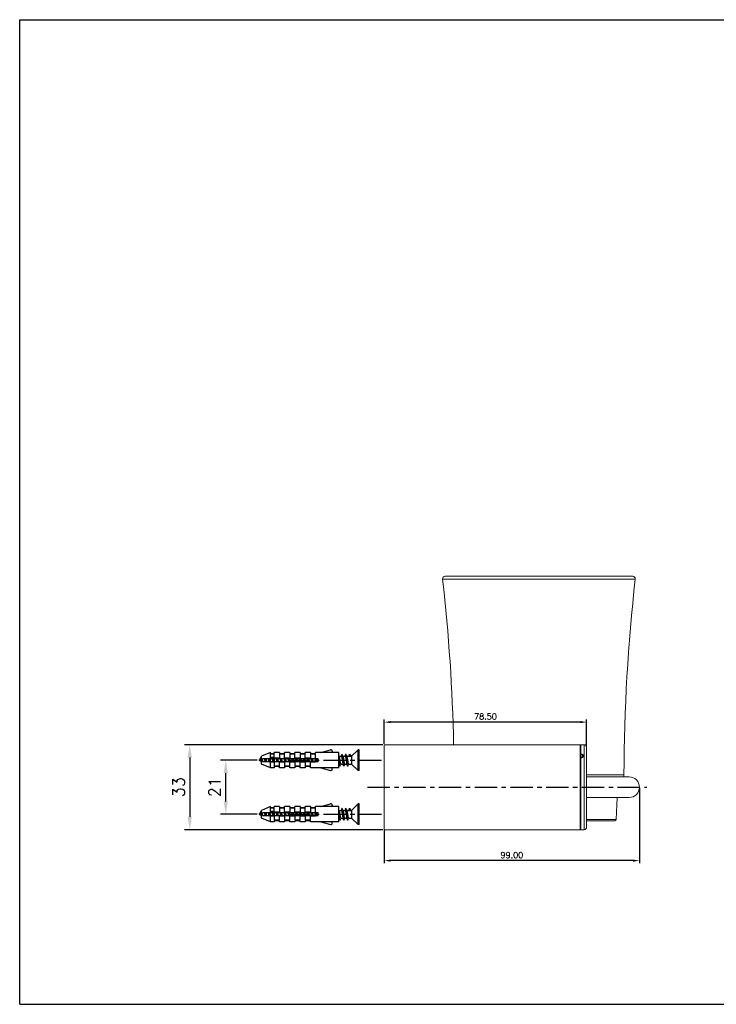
# Model space of a CAD drawing. Extents: x -620 to -79, y 16 to 398.
# Tile 1 of 2: x -620 to -350, y 16 to 398. Entities that reach past the tile are written whole.
import ezdxf

# ---------------------------------------------------------------- set-up
doc = ezdxf.new("R2010")
doc.units = 0
doc.header["$LTSCALE"] = 23.1
doc.header["$MEASUREMENT"] = 0
doc.linetypes.add('CENTER', pattern=[0.6, 0.375, -0.075, 0.075, -0.075])
doc.layers.get('0').update_dxf_attribs({"linetype": 'CONTINUOUS'})
doc.layers.get('Defpoints').update_dxf_attribs({"linetype": 'CONTINUOUS'})
doc.styles.get("Standard").update_dxf_attribs({"font": 'txt.shx', "bigfont": 'whgtxt.shx'})
doc.dimstyles.get("Standard").update_dxf_attribs({"dimtxt": 2.5, "dimasz": 0.18, "dimexe": 0.18, "dimexo": 0.0625, "dimgap": 0.09, "dimtad": 0, "dimtih": 1, "dimtoh": 1, "dimdec": 4, "dimzin": 0, "dimdsep": 46, "dimtxsty": 'Standard', "dimcen": 0.09, "dimadec": 0, "dimazin": 0, "dimtp": 0.001, "dimtm": 0.001, "dimtfac": 1, "dimtdec": 4, "dimtofl": 0, "dimtmove": 0, "dimatfit": 0, "dimfxl": 0, "dimtolj": 1, "dimtzin": 0, "dimarcsym": 0})

# ---------------------------------------------------------------- blocks, each defined once
blk = doc.blocks.new('*D43')
at = {"color": 2, "lineweight": -2, "transparency": 16777216}
for p, q in [((-478.33, 116.99), (-478.33, 126.45)), ((-399.83, 115.97), (-399.83, 126.45)), ((-402.33, 125.45), (-475.83, 125.45))]:
    blk.add_line(p, q, dxfattribs=at)
at = {"color": 2, "transparency": 16777216}
for points in [[(-475.83, 125.87), (-475.83, 125.04), (-478.33, 125.45)], [(-402.33, 125.87), (-402.33, 125.04), (-399.83, 125.45)]]:
    blk.add_solid(points, dxfattribs=at)
at = {"layer": 'Defpoints', "color": 0, "transparency": 16777216}
for p in [(-478.33, 125.45), (-478.33, 116.69), (-399.83, 115.67)]:
    blk.add_point(p, dxfattribs=at)
at = {"color": 2, "transparency": 16777216, "insert": (-439.08, 127.6), "char_height": 2.3, "attachment_point": 5}
blk.add_mtext('\\A1;78.50', dxfattribs=at)
blk = doc.blocks.new('*D44')
at = {"color": 2, "lineweight": -2, "transparency": 16777216}
for p, q in [((-379.33, 99.89), (-379.33, 70.68)), ((-478.33, 83.39), (-478.33, 70.68)), ((-381.83, 71.68), (-475.83, 71.68))]:
    blk.add_line(p, q, dxfattribs=at)
at = {"color": 2, "transparency": 16777216}
for points in [[(-475.83, 72.1), (-475.83, 71.27), (-478.33, 71.68)], [(-381.83, 72.1), (-381.83, 71.27), (-379.33, 71.68)]]:
    blk.add_solid(points, dxfattribs=at)
at = {"layer": 'Defpoints', "color": 0, "transparency": 16777216}
for p in [(-379.33, 100.19), (-478.33, 83.69), (-478.33, 71.68)]:
    blk.add_point(p, dxfattribs=at)
at = {"color": 2, "transparency": 16777216, "insert": (-428.83, 73.83), "char_height": 2.3, "attachment_point": 5}
blk.add_mtext('\\A1;99.00', dxfattribs=at)
blk = doc.blocks.new('*D47')
at = {"color": 2, "lineweight": -2, "transparency": 16777216}
for p, q in [((-527.62, 110.69), (-541.84, 110.69)), ((-539.84, 94.69), (-539.84, 105.69)), ((-527.62, 89.69), (-541.84, 89.69))]:
    blk.add_line(p, q, dxfattribs=at)
at = {"color": 2, "transparency": 16777216}
for points in [[(-540.67, 105.69), (-539, 105.69), (-539.84, 110.69)], [(-540.67, 94.69), (-539, 94.69), (-539.84, 89.69)]]:
    blk.add_solid(points, dxfattribs=at)
at = {"layer": 'Defpoints', "color": 0, "transparency": 16777216}
for p in [(-539.84, 110.69), (-527.02, 110.69), (-527.02, 89.69)]:
    blk.add_point(p, dxfattribs=at)
at = {"color": 2, "transparency": 16777216, "insert": (-544.14, 100.19), "char_height": 4.6, "attachment_point": 5, "rotation": 90}
blk.add_mtext('\\A1;21', dxfattribs=at)
blk = doc.blocks.new('*D48')
at = {"color": 2, "lineweight": -2, "transparency": 16777216}
for p, q in [((-478.93, 116.69), (-555.81, 116.69)), ((-553.81, 111.69), (-553.81, 88.69)), ((-478.93, 83.69), (-555.81, 83.69))]:
    blk.add_line(p, q, dxfattribs=at)
at = {"color": 2, "transparency": 16777216}
for points in [[(-554.65, 111.69), (-552.98, 111.69), (-553.81, 116.69)], [(-554.65, 88.69), (-552.98, 88.69), (-553.81, 83.69)]]:
    blk.add_solid(points, dxfattribs=at)
at = {"layer": 'Defpoints', "color": 0, "transparency": 16777216}
for p in [(-478.33, 116.69), (-553.81, 83.69), (-478.33, 83.69)]:
    blk.add_point(p, dxfattribs=at)
at = {"color": 2, "transparency": 16777216, "insert": (-558.11, 100.19), "char_height": 4.6, "attachment_point": 5, "rotation": 90}
blk.add_mtext('\\A1;33', dxfattribs=at)
blk = doc.blocks.new('A$C249B000C')
at = {"color": 2, "linetype": 'Continuous'}
for p, q in [((0, 0), (0, 420)), ((0, 420), (594, 420)), ((0, 0), (594, 0))]:
    blk.add_line(p, q, dxfattribs=at)

msp = doc.modelspace()

# ---------------------------------------------------------------- linework, layer by layer
at = {"color": 8, "linetype": 'Continuous', "lineweight": 15}
for p, q in [((-380.952, 180.989), (-455.7, 180.989)), ((-402.124, 116.685), (-402.124, 113.117)), ((-400.817, 83.7), (-400.817, 116.674)), ((-402.124, 111.497), (-402.124, 83.689)), ((-399.826, 105.042), (-385.358, 105.042)), ((-399.826, 87.584), (-388.31, 87.584))]:
    msp.add_line(p, q, dxfattribs=at)
at = {"color": 7, "linetype": 'Continuous', "lineweight": 15}
for p, q in [((-381.946, 182.101), (-454.706, 182.101)), ((-402.326, 116.687), (-478.326, 116.687)), ((-478.326, 83.687), (-478.326, 116.687)), ((-402.326, 83.687), (-402.326, 116.687)), ((-400.817, 116.674), (-402.124, 116.685)), ((-399.826, 115.674), (-399.826, 106.099)), ((-402.022, 111.587), (-402.206, 111.553)), ((-402.159, 112.827), (-402.159, 112.026)), ((-402.036, 112.808), (-402.159, 112.827)), ((-402.124, 113.117), (-401.976, 113.094)), ((-401.976, 111.522), (-402.124, 111.497)), ((-399.826, 106.099), (-399.826, 84.7)), ((-383.326, 104.187), (-399.826, 104.187)), ((-399.826, 96.187), (-383.326, 96.187)), ((-388.31, 87.584), (-388.023, 96.187)), ((-388.809, 87.101), (-399.826, 87.101)), ((-478.326, 83.687), (-402.326, 83.687)), ((-402.124, 83.689), (-400.817, 83.7))]:
    msp.add_line(p, q, dxfattribs=at)
at = {"color": 7, "linetype": 'Continuous'}
for p, q in [((-502.979, 113.645), (-499.154, 114.67)), ((-488.525, 114.687), (-491.025, 112.187)), ((-488.025, 114.687), (-488.525, 114.687)), ((-488.525, 106.687), (-488.525, 114.687)), ((-488.025, 106.687), (-488.025, 114.687)), ((-526.025, 111.449), (-526.155, 111.666)), ((-522.525, 113.687), (-526.025, 112.187)), ((-526.025, 109.187), (-526.025, 112.187)), ((-504.025, 111.187), (-525.525, 111.187)), ((-525.525, 110.187), (-525.525, 111.187)), ((-522.525, 111.187), (-522.525, 113.687)), ((-521.025, 113.187), (-522.525, 113.187)), ((-521.025, 113.037), (-522.525, 113.037)), ((-521.025, 111.735), (-522.525, 111.735)), ((-519.025, 111.492), (-522.525, 111.492)), ((-521.025, 110.888), (-521.073, 111.179)), ((-519.025, 113.687), (-521.025, 113.687)), ((-521.025, 113.187), (-521.025, 113.687)), ((-521.025, 111.735), (-521.025, 113.037)), ((-521.025, 111.492), (-521.025, 110.888)), ((-519.025, 113.687), (-519.025, 113.187)), ((-517.025, 113.187), (-519.025, 113.187)), ((-517.025, 113.037), (-519.025, 113.037)), ((-519.025, 113.037), (-519.025, 111.187)), ((-515.025, 113.687), (-517.025, 113.687)), ((-517.025, 113.187), (-517.025, 113.687)), ((-517.025, 111.187), (-517.025, 113.037)), ((-515.025, 111.492), (-517.025, 111.492)), ((-515.025, 113.687), (-515.025, 113.187)), ((-513.025, 113.187), (-515.025, 113.187)), ((-513.025, 113.037), (-515.025, 113.037)), ((-515.025, 113.037), (-515.025, 111.187)), ((-511.025, 113.687), (-513.025, 113.687)), ((-513.025, 113.187), (-513.025, 113.687)), ((-513.025, 111.187), (-513.025, 113.037)), ((-511.025, 111.492), (-513.025, 111.492)), ((-511.025, 113.687), (-511.025, 113.187)), ((-509.025, 113.187), (-511.025, 113.187)), ((-509.025, 113.037), (-511.025, 113.037)), ((-511.025, 113.037), (-511.025, 111.187)), ((-507.025, 113.687), (-509.025, 113.687)), ((-509.025, 113.187), (-509.025, 113.687)), ((-509.025, 111.187), (-509.025, 113.037)), ((-507.025, 111.492), (-509.025, 111.492)), ((-507.025, 113.687), (-507.025, 113.187)), ((-505.025, 113.187), (-507.025, 113.187)), ((-505.025, 113.037), (-507.025, 113.037)), ((-507.025, 113.037), (-507.025, 111.187)), ((-502.822, 113.687), (-505.025, 113.687)), ((-505.025, 113.187), (-505.025, 113.687)), ((-505.025, 111.187), (-505.025, 113.037)), ((-504.025, 110.187), (-504.025, 111.187)), ((-498.525, 113.645), (-502.979, 113.645)), ((-498.525, 114.187), (-498.525, 113.645)), ((-496.025, 113.687), (-498.525, 113.687)), ((-496.025, 107.687), (-496.025, 113.687)), ((-495.832, 112.187), (-495.015, 112.187)), ((-494.332, 112.187), (-493.515, 112.187)), ((-492.832, 112.187), (-491.025, 112.187)), ((-492.015, 112.187), (-491.775, 112.986)), ((-491.775, 112.986), (-491.368, 112.187)), ((-491.025, 112.187), (-491.025, 109.187)), ((-522.525, 107.687), (-526.025, 109.187)), ((-525.525, 110.187), (-504.025, 110.187)), ((-522.525, 107.687), (-522.525, 110.187)), ((-521.025, 109.883), (-522.525, 109.883)), ((-521.025, 107.687), (-522.525, 107.687)), ((-521.025, 110.187), (-521.025, 108.337)), ((-519.025, 108.337), (-521.025, 108.337)), ((-519.025, 108.187), (-521.025, 108.187)), ((-521.025, 108.187), (-521.025, 107.687)), ((-519.025, 108.337), (-519.025, 110.187)), ((-517.025, 109.883), (-519.025, 109.883)), ((-519.025, 107.687), (-519.025, 108.187)), ((-517.025, 107.687), (-519.025, 107.687)), ((-517.025, 110.187), (-517.025, 108.337)), ((-515.025, 108.337), (-517.025, 108.337)), ((-515.025, 108.187), (-517.025, 108.187)), ((-517.025, 108.187), (-517.025, 107.687)), ((-515.025, 108.337), (-515.025, 110.187)), ((-513.025, 109.883), (-515.025, 109.883)), ((-515.025, 107.687), (-515.025, 108.187)), ((-513.025, 107.687), (-515.025, 107.687)), ((-513.025, 110.187), (-513.025, 108.337)), ((-511.025, 108.337), (-513.025, 108.337)), ((-511.025, 108.187), (-513.025, 108.187)), ((-513.025, 108.187), (-513.025, 107.687)), ((-511.025, 108.337), (-511.025, 110.187)), ((-509.025, 109.883), (-511.025, 109.883)), ((-511.025, 107.687), (-511.025, 108.187)), ((-509.025, 107.687), (-511.025, 107.687)), ((-509.025, 110.187), (-509.025, 108.337)), ((-507.025, 108.337), (-509.025, 108.337)), ((-507.025, 108.187), (-509.025, 108.187)), ((-509.025, 108.187), (-509.025, 107.687)), ((-507.025, 108.337), (-507.025, 110.187)), ((-505.025, 109.883), (-507.025, 109.883)), ((-507.025, 107.687), (-507.025, 108.187)), ((-502.822, 107.687), (-507.025, 107.687)), ((-505.025, 109.883), (-505.025, 110.187)), ((-502.979, 107.729), (-499.154, 106.704)), ((-498.525, 107.729), (-502.979, 107.729)), ((-498.525, 107.187), (-498.525, 107.729)), ((-496.025, 107.687), (-498.525, 107.687)), ((-496.025, 109.187), (-495.822, 109.187)), ((-495.881, 109.362), (-495.805, 109.136)), ((-495.118, 109.187), (-494.322, 109.187)), ((-494.381, 109.362), (-494.305, 109.136)), ((-493.665, 109.029), (-493.582, 109.187)), ((-493.618, 109.187), (-492.822, 109.187)), ((-492.881, 109.362), (-492.822, 109.187)), ((-492.165, 109.029), (-492.082, 109.187)), ((-492.118, 109.187), (-491.025, 109.187)), ((-488.525, 106.687), (-491.025, 109.187)), ((-488.025, 106.687), (-488.525, 106.687)), ((-522.525, 92.687), (-526.025, 91.187)), ((-522.525, 90.187), (-522.525, 92.687)), ((-521.025, 92.187), (-522.525, 92.187)), ((-521.025, 92.037), (-522.525, 92.037)), ((-519.025, 92.687), (-521.025, 92.687)), ((-521.025, 92.187), (-521.025, 92.687)), ((-521.025, 90.735), (-521.025, 92.037)), ((-519.025, 92.687), (-519.025, 92.187)), ((-517.025, 92.187), (-519.025, 92.187)), ((-517.025, 92.037), (-519.025, 92.037)), ((-519.025, 92.037), (-519.025, 90.187)), ((-515.025, 92.687), (-517.025, 92.687)), ((-517.025, 92.187), (-517.025, 92.687)), ((-517.025, 90.187), (-517.025, 92.037)), ((-515.025, 92.687), (-515.025, 92.187)), ((-513.025, 92.187), (-515.025, 92.187)), ((-513.025, 92.037), (-515.025, 92.037)), ((-515.025, 92.037), (-515.025, 90.187)), ((-511.025, 92.687), (-513.025, 92.687)), ((-513.025, 92.187), (-513.025, 92.687)), ((-513.025, 90.187), (-513.025, 92.037)), ((-511.025, 92.687), (-511.025, 92.187)), ((-509.025, 92.187), (-511.025, 92.187)), ((-509.025, 92.037), (-511.025, 92.037)), ((-511.025, 92.037), (-511.025, 90.187)), ((-507.025, 92.687), (-509.025, 92.687)), ((-509.025, 92.187), (-509.025, 92.687)), ((-509.025, 90.187), (-509.025, 92.037)), ((-507.025, 92.687), (-507.025, 92.187)), ((-505.025, 92.187), (-507.025, 92.187)), ((-505.025, 92.037), (-507.025, 92.037)), ((-507.025, 92.037), (-507.025, 90.187)), ((-502.822, 92.687), (-505.025, 92.687)), ((-505.025, 92.187), (-505.025, 92.687)), ((-505.025, 90.187), (-505.025, 92.037)), ((-502.979, 92.645), (-499.154, 93.67)), ((-498.525, 92.645), (-502.979, 92.645)), ((-498.525, 93.187), (-498.525, 92.645)), ((-496.025, 92.687), (-498.525, 92.687)), ((-496.025, 86.687), (-496.025, 92.687)), ((-492.015, 91.187), (-491.775, 91.986)), ((-491.775, 91.986), (-491.368, 91.187)), ((-488.525, 93.687), (-491.025, 91.187)), ((-488.025, 93.687), (-488.525, 93.687)), ((-488.525, 85.687), (-488.525, 93.687)), ((-488.025, 85.687), (-488.025, 93.687)), ((-526.025, 90.449), (-526.155, 90.666)), ((-526.025, 88.187), (-526.025, 91.187)), ((-522.525, 86.687), (-526.025, 88.187)), ((-504.025, 90.187), (-525.525, 90.187)), ((-525.525, 89.187), (-525.525, 90.187)), ((-525.525, 89.187), (-504.025, 89.187)), ((-521.025, 90.735), (-522.525, 90.735)), ((-519.025, 90.492), (-522.525, 90.492)), ((-522.525, 86.687), (-522.525, 89.187)), ((-521.025, 88.883), (-522.525, 88.883)), ((-521.025, 89.888), (-521.073, 90.179)), ((-521.025, 90.492), (-521.025, 89.888)), ((-521.025, 89.187), (-521.025, 87.337)), ((-519.025, 87.337), (-519.025, 89.187)), ((-517.025, 88.883), (-519.025, 88.883)), ((-515.025, 90.492), (-517.025, 90.492)), ((-517.025, 89.187), (-517.025, 87.337)), ((-515.025, 87.337), (-515.025, 89.187)), ((-513.025, 88.883), (-515.025, 88.883)), ((-511.025, 90.492), (-513.025, 90.492)), ((-513.025, 89.187), (-513.025, 87.337)), ((-511.025, 87.337), (-511.025, 89.187)), ((-509.025, 88.883), (-511.025, 88.883)), ((-507.025, 90.492), (-509.025, 90.492)), ((-509.025, 89.187), (-509.025, 87.337)), ((-507.025, 87.337), (-507.025, 89.187)), ((-505.025, 88.883), (-507.025, 88.883)), ((-505.025, 88.883), (-505.025, 89.187)), ((-504.025, 89.187), (-504.025, 90.187)), ((-496.025, 88.187), (-495.822, 88.187)), ((-495.881, 88.362), (-495.805, 88.136)), ((-495.832, 91.187), (-495.015, 91.187)), ((-495.118, 88.187), (-494.322, 88.187)), ((-494.381, 88.362), (-494.305, 88.136)), ((-494.332, 91.187), (-493.515, 91.187)), ((-493.665, 88.029), (-493.582, 88.187)), ((-493.618, 88.187), (-492.822, 88.187)), ((-492.881, 88.362), (-492.822, 88.187)), ((-492.832, 91.187), (-491.025, 91.187)), ((-492.165, 88.029), (-492.082, 88.187)), ((-492.118, 88.187), (-491.025, 88.187)), ((-491.025, 91.187), (-491.025, 88.187)), ((-488.525, 85.687), (-491.025, 88.187)), ((-521.025, 86.687), (-522.525, 86.687)), ((-519.025, 87.337), (-521.025, 87.337)), ((-519.025, 87.187), (-521.025, 87.187)), ((-521.025, 87.187), (-521.025, 86.687)), ((-519.025, 86.687), (-519.025, 87.187)), ((-517.025, 86.687), (-519.025, 86.687)), ((-515.025, 87.337), (-517.025, 87.337)), ((-515.025, 87.187), (-517.025, 87.187)), ((-517.025, 87.187), (-517.025, 86.687)), ((-515.025, 86.687), (-515.025, 87.187)), ((-513.025, 86.687), (-515.025, 86.687)), ((-511.025, 87.337), (-513.025, 87.337)), ((-511.025, 87.187), (-513.025, 87.187)), ((-513.025, 87.187), (-513.025, 86.687)), ((-511.025, 86.687), (-511.025, 87.187)), ((-509.025, 86.687), (-511.025, 86.687)), ((-507.025, 87.337), (-509.025, 87.337)), ((-507.025, 87.187), (-509.025, 87.187)), ((-509.025, 87.187), (-509.025, 86.687)), ((-507.025, 86.687), (-507.025, 87.187)), ((-502.822, 86.687), (-507.025, 86.687)), ((-502.979, 86.729), (-499.154, 85.704)), ((-498.525, 86.729), (-502.979, 86.729)), ((-498.525, 86.187), (-498.525, 86.729)), ((-496.025, 86.687), (-498.525, 86.687)), ((-488.025, 85.687), (-488.525, 85.687))]:
    msp.add_line(p, q, dxfattribs=at)
at = {"color": 1, "linetype": 'CENTER'}
for p, q in [((-515.775, 110.687), (-478.326, 110.687)), ((-484.826, 100.187), (-376.453, 100.187)), ((-515.775, 89.687), (-478.326, 89.687))]:
    msp.add_line(p, q, dxfattribs=at)
at = {"color": 7, "linetype": 'Continuous'}
for points in [[(-526.604, 111.015), (-526.677, 110.877), (-526.693, 110.855)], [(-526.416, 111.481), (-526.462, 111.355), (-526.533, 111.177), (-526.604, 111.015)], [(-526.51, 110.947), (-526.463, 110.963), (-526.417, 110.966)], [(-526.025, 110.446), (-526.074, 110.552), (-526.131, 110.67), (-526.188, 110.774), (-526.245, 110.859), (-526.302, 110.92), (-526.36, 110.955), (-526.417, 110.966)], [(-526.155, 111.666), (-526.19, 111.714), (-526.242, 111.741), (-526.294, 111.717), (-526.345, 111.644), (-526.397, 111.53), (-526.416, 111.481)], [(-526.025, 111.279), (-526.034, 111.319), (-526.086, 111.5), (-526.138, 111.633), (-526.155, 111.666)], [(-524.53, 110.187), (-524.53, 110.187), (-524.587, 110.445), (-524.644, 110.709), (-524.702, 110.963), (-524.757, 111.187)], [(-524.336, 110.187), (-524.372, 110.465), (-524.424, 110.877), (-524.464, 111.187)], [(-523.908, 110.187), (-523.924, 110.255), (-523.983, 110.526), (-524.042, 110.799), (-524.101, 111.06), (-524.134, 111.187)], [(-523.055, 110.187), (-523.101, 110.455), (-523.158, 110.797), (-523.215, 111.128), (-523.226, 111.187)], [(-522.845, 110.187), (-522.865, 110.368), (-522.917, 110.852), (-522.954, 111.187)], [(-522.407, 110.187), (-522.436, 110.349), (-522.492, 110.683), (-522.548, 111.015), (-522.578, 111.178)], [(-521.558, 110.187), (-521.607, 110.483), (-521.665, 110.848), (-521.721, 111.187)], [(-521.347, 110.187), (-521.357, 110.281), (-521.409, 110.781), (-521.452, 111.187)], [(-520.911, 110.187), (-520.923, 110.256), (-520.974, 110.572), (-521.025, 110.888)], [(-520.221, 111.187), (-520.166, 110.85), (-520.108, 110.491), (-520.058, 110.187)], [(-519.847, 110.187), (-519.949, 111.155), (-519.952, 111.187)], [(-519.411, 110.187), (-519.464, 110.508), (-519.521, 110.866), (-519.574, 111.187)], [(-518.721, 111.187), (-518.667, 110.86), (-518.61, 110.503), (-518.558, 110.187)], [(-518.347, 110.187), (-518.383, 110.53), (-518.436, 111.031), (-518.452, 111.187)], [(-517.911, 110.187), (-517.963, 110.503), (-518.02, 110.86), (-518.074, 111.187)], [(-517.221, 111.187), (-517.169, 110.873), (-517.112, 110.516), (-517.058, 110.187)], [(-516.847, 110.187), (-516.87, 110.405), (-516.922, 110.907), (-516.952, 111.187)], [(-516.411, 110.187), (-516.465, 110.516), (-516.522, 110.873), (-516.574, 111.187)], [(-515.721, 111.187), (-515.668, 110.867), (-515.611, 110.509), (-515.558, 110.187)], [(-515.347, 110.187), (-515.357, 110.281), (-515.409, 110.781), (-515.452, 111.187)], [(-514.911, 110.187), (-514.964, 110.509), (-515.021, 110.867), (-515.073, 111.179)], [(-514.221, 111.187), (-514.168, 110.866), (-514.111, 110.508), (-514.058, 110.187)], [(-513.847, 110.187), (-513.949, 111.155), (-513.952, 111.187)], [(-513.411, 110.187), (-513.464, 110.508), (-513.521, 110.866), (-513.574, 111.187)], [(-512.721, 111.187), (-512.667, 110.86), (-512.61, 110.503), (-512.558, 110.187)], [(-512.347, 110.187), (-512.383, 110.53), (-512.436, 111.031), (-512.452, 111.187)], [(-511.911, 110.187), (-511.963, 110.503), (-512.02, 110.86), (-512.074, 111.187)], [(-511.221, 111.187), (-511.169, 110.873), (-511.112, 110.516), (-511.058, 110.187)], [(-510.847, 110.187), (-510.87, 110.405), (-510.922, 110.907), (-510.952, 111.187)], [(-510.411, 110.187), (-510.465, 110.516), (-510.522, 110.873), (-510.574, 111.187)], [(-509.721, 111.187), (-509.668, 110.867), (-509.611, 110.509), (-509.558, 110.187)], [(-509.347, 110.187), (-509.357, 110.281), (-509.409, 110.781), (-509.452, 111.187)], [(-508.911, 110.187), (-508.964, 110.509), (-509.021, 110.867), (-509.073, 111.179)], [(-508.221, 111.187), (-508.168, 110.866), (-508.111, 110.508), (-508.058, 110.187)], [(-507.847, 110.187), (-507.949, 111.155), (-507.952, 111.187)], [(-507.411, 110.187), (-507.464, 110.508), (-507.521, 110.866), (-507.574, 111.187)], [(-506.721, 111.187), (-506.667, 110.86), (-506.61, 110.503), (-506.558, 110.187)], [(-506.347, 110.187), (-506.383, 110.53), (-506.436, 111.031), (-506.452, 111.187)], [(-505.911, 110.187), (-505.963, 110.503), (-506.02, 110.86), (-506.074, 111.187)], [(-505.221, 111.187), (-505.169, 110.873), (-505.112, 110.516), (-505.058, 110.187)], [(-504.847, 110.187), (-504.87, 110.405), (-504.922, 110.907), (-504.952, 111.187)], [(-504.411, 110.187), (-504.465, 110.516), (-504.522, 110.873), (-504.574, 111.187)], [(-495.795, 112.119), (-495.916, 112.345), (-496.025, 112.553)], [(-495.844, 110.158), (-495.949, 111.155), (-496.001, 111.632), (-496.025, 111.83)], [(-495.118, 109.187), (-495.175, 109.23), (-495.232, 109.357), (-495.29, 109.561), (-495.347, 109.829), (-495.406, 110.154), (-495.464, 110.508), (-495.521, 110.866), (-495.58, 111.223), (-495.639, 111.548), (-495.696, 111.816), (-495.754, 112.019), (-495.795, 112.119)], [(-494.854, 112.86), (-494.949, 112.563), (-495.055, 112.238), (-495.072, 112.187)], [(-495.015, 112.187), (-494.957, 112.144), (-494.899, 112.014), (-494.842, 111.81), (-494.784, 111.542), (-494.726, 111.216), (-494.667, 110.86), (-494.61, 110.503), (-494.553, 110.155), (-494.496, 109.839), (-494.439, 109.571), (-494.381, 109.362)], [(-494.727, 112.94), (-494.749, 112.972), (-494.801, 112.972), (-494.854, 112.86)], [(-494.104, 108.514), (-494.122, 108.578), (-494.175, 108.827), (-494.227, 109.164), (-494.279, 109.574), (-494.331, 110.037), (-494.383, 110.53), (-494.436, 111.031), (-494.488, 111.516), (-494.54, 111.961), (-494.592, 112.346), (-494.644, 112.651), (-494.696, 112.864), (-494.727, 112.94)], [(-494.295, 112.119), (-494.415, 112.345), (-494.579, 112.657), (-494.727, 112.94)], [(-493.618, 109.187), (-493.676, 109.231), (-493.734, 109.363), (-493.792, 109.571), (-493.849, 109.839), (-493.906, 110.155), (-493.963, 110.503), (-494.02, 110.86), (-494.079, 111.216), (-494.137, 111.542), (-494.195, 111.81), (-494.252, 112.014), (-494.295, 112.119)], [(-493.354, 112.86), (-493.449, 112.563), (-493.555, 112.238), (-493.572, 112.187)], [(-493.515, 112.187), (-493.457, 112.143), (-493.398, 112.012), (-493.34, 111.805), (-493.284, 111.538), (-493.227, 111.223), (-493.169, 110.873), (-493.112, 110.516), (-493.054, 110.162), (-492.996, 109.838), (-492.939, 109.57), (-492.881, 109.362)], [(-493.227, 112.94), (-493.236, 112.955), (-493.288, 112.983), (-493.34, 112.901), (-493.354, 112.86)], [(-492.604, 108.514), (-492.609, 108.532), (-492.662, 108.756), (-492.714, 109.073), (-492.766, 109.466), (-492.818, 109.917), (-492.87, 110.405), (-492.922, 110.907), (-492.975, 111.398), (-493.027, 111.855), (-493.079, 112.256), (-493.131, 112.583), (-493.183, 112.82), (-493.227, 112.94)], [(-492.795, 112.119), (-492.915, 112.345), (-493.079, 112.657), (-493.227, 112.94)], [(-492.118, 109.187), (-492.175, 109.231), (-492.234, 109.362), (-492.292, 109.57), (-492.349, 109.838), (-492.407, 110.162), (-492.465, 110.516), (-492.522, 110.873), (-492.58, 111.223), (-492.637, 111.538), (-492.693, 111.805), (-492.751, 112.012), (-492.795, 112.119)], [(-491.854, 112.86), (-491.949, 112.563), (-492.055, 112.238), (-492.072, 112.187)], [(-491.775, 112.986), (-491.827, 112.931), (-491.854, 112.86)], [(-525.399, 110.187), (-525.4, 110.19), (-525.471, 110.368), (-525.525, 110.51)], [(-496.025, 109.997), (-495.994, 109.829), (-495.937, 109.561), (-495.881, 109.362)], [(-495.604, 108.514), (-495.636, 108.632), (-495.688, 108.904), (-495.74, 109.261), (-495.792, 109.686), (-495.844, 110.158)], [(-495.805, 109.136), (-495.699, 108.811), (-495.604, 108.514)], [(-495.477, 108.434), (-495.531, 108.389), (-495.583, 108.457), (-495.604, 108.514)], [(-495.477, 108.434), (-495.329, 108.717), (-495.165, 109.029), (-495.082, 109.187)], [(-494.305, 109.136), (-494.199, 108.811), (-494.104, 108.514)], [(-493.977, 108.434), (-494.018, 108.389), (-494.07, 108.43), (-494.104, 108.514)], [(-493.977, 108.434), (-493.829, 108.717), (-493.665, 109.029)], [(-492.822, 109.187), (-492.805, 109.136), (-492.699, 108.811), (-492.604, 108.514)], [(-492.477, 108.434), (-492.505, 108.396), (-492.557, 108.41), (-492.604, 108.514)], [(-492.477, 108.434), (-492.329, 108.717), (-492.165, 109.029)], [(-494.854, 91.86), (-494.949, 91.563), (-495.055, 91.238), (-495.072, 91.187)], [(-494.727, 91.94), (-494.749, 91.972), (-494.801, 91.972), (-494.854, 91.86)], [(-494.104, 87.514), (-494.122, 87.578), (-494.175, 87.827), (-494.227, 88.164), (-494.279, 88.574), (-494.331, 89.037), (-494.383, 89.53), (-494.436, 90.031), (-494.488, 90.516), (-494.54, 90.961), (-494.592, 91.346), (-494.644, 91.651), (-494.696, 91.864), (-494.727, 91.94)], [(-494.295, 91.119), (-494.415, 91.345), (-494.579, 91.657), (-494.727, 91.94)], [(-493.354, 91.86), (-493.449, 91.563), (-493.555, 91.238), (-493.572, 91.187)], [(-493.227, 91.94), (-493.236, 91.955), (-493.288, 91.983), (-493.34, 91.901), (-493.354, 91.86)], [(-492.604, 87.514), (-492.609, 87.532), (-492.662, 87.756), (-492.714, 88.073), (-492.766, 88.466), (-492.818, 88.917), (-492.87, 89.405), (-492.922, 89.907), (-492.975, 90.398), (-493.027, 90.855), (-493.079, 91.256), (-493.131, 91.583), (-493.183, 91.82), (-493.227, 91.94)], [(-492.795, 91.119), (-492.915, 91.345), (-493.079, 91.657), (-493.227, 91.94)], [(-491.854, 91.86), (-491.949, 91.563), (-492.055, 91.238), (-492.072, 91.187)], [(-491.775, 91.986), (-491.827, 91.931), (-491.854, 91.86)], [(-526.604, 90.015), (-526.677, 89.877), (-526.693, 89.855)], [(-526.416, 90.481), (-526.462, 90.355), (-526.533, 90.177), (-526.604, 90.015)], [(-526.51, 89.947), (-526.463, 89.963), (-526.417, 89.966)], [(-526.025, 89.446), (-526.074, 89.552), (-526.131, 89.67), (-526.188, 89.774), (-526.245, 89.859), (-526.302, 89.92), (-526.36, 89.955), (-526.417, 89.966)], [(-526.155, 90.666), (-526.19, 90.714), (-526.242, 90.741), (-526.294, 90.717), (-526.345, 90.644), (-526.397, 90.53), (-526.416, 90.481)], [(-526.025, 90.279), (-526.034, 90.319), (-526.086, 90.5), (-526.138, 90.633), (-526.155, 90.666)], [(-525.399, 89.187), (-525.4, 89.19), (-525.471, 89.368), (-525.525, 89.51)], [(-524.53, 89.187), (-524.53, 89.187), (-524.587, 89.445), (-524.644, 89.709), (-524.702, 89.963), (-524.757, 90.187)], [(-524.336, 89.187), (-524.372, 89.465), (-524.424, 89.877), (-524.464, 90.187)], [(-523.908, 89.187), (-523.924, 89.255), (-523.983, 89.526), (-524.042, 89.799), (-524.101, 90.06), (-524.134, 90.187)], [(-523.055, 89.187), (-523.101, 89.455), (-523.158, 89.797), (-523.215, 90.128), (-523.226, 90.187)], [(-522.845, 89.187), (-522.865, 89.368), (-522.917, 89.852), (-522.954, 90.187)], [(-522.407, 89.187), (-522.436, 89.349), (-522.492, 89.683), (-522.548, 90.015), (-522.578, 90.178)], [(-521.558, 89.187), (-521.607, 89.483), (-521.665, 89.848), (-521.721, 90.187)], [(-521.347, 89.187), (-521.357, 89.281), (-521.409, 89.781), (-521.452, 90.187)], [(-520.911, 89.187), (-520.923, 89.256), (-520.974, 89.572), (-521.025, 89.888)], [(-520.221, 90.187), (-520.166, 89.85), (-520.108, 89.491), (-520.058, 89.187)], [(-519.847, 89.187), (-519.949, 90.155), (-519.952, 90.187)], [(-519.411, 89.187), (-519.464, 89.508), (-519.521, 89.866), (-519.574, 90.187)], [(-518.721, 90.187), (-518.667, 89.86), (-518.61, 89.503), (-518.558, 89.187)], [(-518.347, 89.187), (-518.383, 89.53), (-518.436, 90.031), (-518.452, 90.187)], [(-517.911, 89.187), (-517.963, 89.503), (-518.02, 89.86), (-518.074, 90.187)], [(-517.221, 90.187), (-517.169, 89.873), (-517.112, 89.516), (-517.058, 89.187)], [(-516.847, 89.187), (-516.87, 89.405), (-516.922, 89.907), (-516.952, 90.187)], [(-516.411, 89.187), (-516.465, 89.516), (-516.522, 89.873), (-516.574, 90.187)], [(-515.721, 90.187), (-515.668, 89.867), (-515.611, 89.509), (-515.558, 89.187)], [(-515.347, 89.187), (-515.357, 89.281), (-515.409, 89.781), (-515.452, 90.187)], [(-514.911, 89.187), (-514.964, 89.509), (-515.021, 89.867), (-515.073, 90.179)], [(-514.221, 90.187), (-514.168, 89.866), (-514.111, 89.508), (-514.058, 89.187)], [(-513.847, 89.187), (-513.949, 90.155), (-513.952, 90.187)], [(-513.411, 89.187), (-513.464, 89.508), (-513.521, 89.866), (-513.574, 90.187)], [(-512.721, 90.187), (-512.667, 89.86), (-512.61, 89.503), (-512.558, 89.187)], [(-512.347, 89.187), (-512.383, 89.53), (-512.436, 90.031), (-512.452, 90.187)], [(-511.911, 89.187), (-511.963, 89.503), (-512.02, 89.86), (-512.074, 90.187)], [(-511.221, 90.187), (-511.169, 89.873), (-511.112, 89.516), (-511.058, 89.187)], [(-510.847, 89.187), (-510.87, 89.405), (-510.922, 89.907), (-510.952, 90.187)], [(-510.411, 89.187), (-510.465, 89.516), (-510.522, 89.873), (-510.574, 90.187)], [(-509.721, 90.187), (-509.668, 89.867), (-509.611, 89.509), (-509.558, 89.187)], [(-509.347, 89.187), (-509.357, 89.281), (-509.409, 89.781), (-509.452, 90.187)], [(-508.911, 89.187), (-508.964, 89.509), (-509.021, 89.867), (-509.073, 90.179)], [(-508.221, 90.187), (-508.168, 89.866), (-508.111, 89.508), (-508.058, 89.187)], [(-507.847, 89.187), (-507.949, 90.155), (-507.952, 90.187)], [(-507.411, 89.187), (-507.464, 89.508), (-507.521, 89.866), (-507.574, 90.187)], [(-506.721, 90.187), (-506.667, 89.86), (-506.61, 89.503), (-506.558, 89.187)], [(-506.347, 89.187), (-506.383, 89.53), (-506.436, 90.031), (-506.452, 90.187)], [(-505.911, 89.187), (-505.963, 89.503), (-506.02, 89.86), (-506.074, 90.187)], [(-505.221, 90.187), (-505.169, 89.873), (-505.112, 89.516), (-505.058, 89.187)], [(-504.847, 89.187), (-504.87, 89.405), (-504.922, 89.907), (-504.952, 90.187)], [(-504.411, 89.187), (-504.465, 89.516), (-504.522, 89.873), (-504.574, 90.187)], [(-495.795, 91.119), (-495.916, 91.345), (-496.025, 91.553)], [(-495.844, 89.158), (-495.949, 90.155), (-496.001, 90.632), (-496.025, 90.83)], [(-496.025, 88.997), (-495.994, 88.829), (-495.937, 88.561), (-495.881, 88.362)], [(-495.604, 87.514), (-495.636, 87.632), (-495.688, 87.904), (-495.74, 88.261), (-495.792, 88.686), (-495.844, 89.158)], [(-495.805, 88.136), (-495.699, 87.811), (-495.604, 87.514)], [(-495.118, 88.187), (-495.175, 88.23), (-495.232, 88.357), (-495.29, 88.561), (-495.347, 88.829), (-495.406, 89.154), (-495.464, 89.508), (-495.521, 89.866), (-495.58, 90.223), (-495.639, 90.548), (-495.696, 90.816), (-495.754, 91.019), (-495.795, 91.119)], [(-495.477, 87.434), (-495.329, 87.717), (-495.165, 88.029), (-495.082, 88.187)], [(-495.015, 91.187), (-494.957, 91.144), (-494.899, 91.014), (-494.842, 90.81), (-494.784, 90.542), (-494.726, 90.216), (-494.667, 89.86), (-494.61, 89.503), (-494.553, 89.155), (-494.496, 88.839), (-494.439, 88.571), (-494.381, 88.362)], [(-494.305, 88.136), (-494.199, 87.811), (-494.104, 87.514)], [(-493.618, 88.187), (-493.676, 88.231), (-493.734, 88.363), (-493.792, 88.571), (-493.849, 88.839), (-493.906, 89.155), (-493.963, 89.503), (-494.02, 89.86), (-494.079, 90.216), (-494.137, 90.542), (-494.195, 90.81), (-494.252, 91.014), (-494.295, 91.119)], [(-493.977, 87.434), (-493.829, 87.717), (-493.665, 88.029)], [(-493.515, 91.187), (-493.457, 91.143), (-493.398, 91.012), (-493.34, 90.805), (-493.284, 90.538), (-493.227, 90.223), (-493.169, 89.873), (-493.112, 89.516), (-493.054, 89.162), (-492.996, 88.838), (-492.939, 88.57), (-492.881, 88.362)], [(-492.822, 88.187), (-492.805, 88.136), (-492.699, 87.811), (-492.604, 87.514)], [(-492.118, 88.187), (-492.175, 88.231), (-492.234, 88.362), (-492.292, 88.57), (-492.349, 88.838), (-492.407, 89.162), (-492.465, 89.516), (-492.522, 89.873), (-492.58, 90.223), (-492.637, 90.538), (-492.693, 90.805), (-492.751, 91.012), (-492.795, 91.119)], [(-492.477, 87.434), (-492.329, 87.717), (-492.165, 88.029)], [(-495.477, 87.434), (-495.531, 87.389), (-495.583, 87.457), (-495.604, 87.514)], [(-493.977, 87.434), (-494.018, 87.389), (-494.07, 87.43), (-494.104, 87.514)], [(-492.477, 87.434), (-492.505, 87.396), (-492.557, 87.41), (-492.604, 87.514)]]:
    msp.add_lwpolyline(points, dxfattribs=at)
at = {"color": 8, "linetype": 'Continuous', "lineweight": 15, "flags": 128}
for points in [[(-402.149, 111.559), (-402.149, 111.559), (-402.144, 111.555), (-402.138, 111.543), (-402.131, 111.524), (-402.124, 111.497)], [(-402.021, 111.58), (-402.019, 111.58), (-402.01, 111.577), (-401.999, 111.566), (-401.988, 111.548), (-401.976, 111.522)]]:
    msp.add_lwpolyline(points, dxfattribs=at)
at = {"color": 7, "linetype": 'Continuous', "lineweight": 15, "flags": 128}
msp.add_lwpolyline([(-385.486, 104.187), (-385.398, 104.568), (-385.358, 105.042)], dxfattribs=at)
at = {"color": 7, "linetype": 'Continuous', "lineweight": 15}
for centre, radius, start, end in [((-454.706, 181.101), 1, 90, 186.43503), ((-1151.289, 102.535), 700, 1.15844, 6.435032), ((314.637, 102.535), 700, 173.564968, 179.794772), ((-381.946, 181.101), 1, 353.56497, 90), ((-402.126, 116.485), 0.2, 89.5, 180), ((-400.826, 115.674), 1, 0, 89.5), ((-402.145, 112.935), 0.183, 83.51652, 172.17036), ((-402.164, 112.992), 0.165, 190.94137, 271.71606), ((-402.126, 111.36), 0.2, 96.67261, 180), ((-402.152, 111.321), 0.178, 81.06475, 167.33434), ((-400.867, 112.818), 1.292, 166.6099, 179.59613), ((-401.298, 112.803), 0.738, 156.78254, 179.60678), ((-383.326, 100.187), 4, 270, 90), ((-400.826, 84.7), 1, 270.5, 0), ((-388.809, 87.601), 0.5, 270, 358.09085), ((-402.126, 83.889), 0.2, 180, 270.5)]:
    msp.add_arc(centre, radius, start, end, dxfattribs=at)
at = {"color": 7, "linetype": 'Continuous'}
for centre, radius, start, end in [((-499.025, 114.187), 0.5, 0, 105), ((-521.025, 99.437), 12.75, 115.48366, 118.07249), ((-521.025, 121.937), 12.75, 241.92751, 246.85264), ((-499.025, 107.187), 0.5, 255, 0), ((-499.025, 93.187), 0.5, 0, 105), ((-521.025, 78.437), 12.75, 115.48366, 118.07249), ((-521.025, 100.937), 12.75, 241.92751, 246.85264), ((-499.025, 86.187), 0.5, 255, 0)]:
    msp.add_arc(centre, radius, start, end, dxfattribs=at)
at = {"color": 7, "linetype": 'Continuous', "lineweight": 15}
for points, knots in [([(-402.159, 112.026), (-402.181, 112.03), (-402.225, 112.037), (-402.278, 112.065), (-402.314, 112.101), (-402.325, 112.131), (-402.326, 112.147), (-402.326, 112.149)], [0, 0, 0, 0, 0.2397935, 0.4795785, 0.7196761, 0.9603392, 1, 1, 1, 1]), ([(-402.159, 112.026), (-402.104, 112.019), (-401.941, 111.996), (-401.72, 111.925), (-401.606, 111.832), (-401.561, 111.797)], [0, 0, 0, 0, 0.2363384, 0.704567, 1, 1, 1, 1]), ([(-401.336, 112.177), (-401.339, 112.127), (-401.346, 112.019), (-401.484, 111.835), (-401.713, 111.667), (-401.924, 111.61), (-402.022, 111.584)], [0, 0, 0, 0, 0.2263317, 0.4839994, 0.7581366, 1, 1, 1, 1]), ([(-401.976, 113.094), (-401.959, 113.09), (-401.813, 113.06), (-401.557, 112.967), (-401.286, 112.767), (-401.131, 112.514), (-401.11, 112.236), (-401.225, 111.961), (-401.464, 111.724), (-401.737, 111.583), (-401.92, 111.536), (-401.976, 111.522)], [0, 0, 0, 0, 0.01810975, 0.14926131, 0.28119501, 0.41374425, 0.54619607, 0.67852281, 0.81052294, 0.94222895, 1, 1, 1, 1])]:
    msp.add_open_spline(points, degree=3, knots=knots, dxfattribs=at)
at = {"color": 8, "linetype": 'Continuous', "lineweight": 15}
msp.add_open_spline([(-401.339, 112.176), (-401.338, 112.228), (-401.337, 112.357), (-401.464, 112.542), (-401.687, 112.705), (-401.9, 112.78), (-402.021, 112.805), (-402.036, 112.808)], degree=3, knots=[0, 0, 0, 0, 0.1796315, 0.4414043, 0.7029254, 0.9639019, 1, 1, 1, 1], dxfattribs=at)

# ---------------------------------------------------------------- block references
at = {"xscale": 0.9099999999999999, "yscale": 0.9099999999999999, "zscale": 0.9099999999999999}
msp.add_blockref('A$C249B000C', (-619.787, 15.91), dxfattribs=at)

# ---------------------------------------------------------------- dimensions: what is measured, and where the dimension line sits
for base, p1, p2, picture, middle in [((-478.326, 125.454), (-399.826, 115.674), (-478.326, 116.687), '*D43', (-439.076, 127.604)), ((-478.326, 71.684), (-379.326, 100.187), (-478.326, 83.687), '*D44', (-428.826, 73.834))]:
    dim = msp.add_linear_dim(base=base, p1=p1, p2=p2, dimstyle='Standard', override={"dimtxt": 2.3, "dimasz": 2.5, "dimexe": 1, "dimexo": 0.3, "dimgap": 1, "dimtad": 1, "dimtih": 0, "dimtoh": 0, "dimdec": 2, "dimcen": 0, "dimclrd": 2, "dimclre": 2, "dimclrt": 2, "dimtp": 0.1, "dimtm": 0, "dimtfac": 0.5, "dimtdec": 2, "dimatfit": 3, "dimfxl": 2.5})
    dim.commit()
    dim.dimension.update_dxf_attribs({"geometry": picture, "text_midpoint": middle})
dim = msp.add_linear_dim(base=(-553.815, 83.687), p1=(-478.326, 116.687), p2=(-478.326, 83.687), angle=90, dimstyle='Standard', override={"dimscale": 2, "dimtxt": 2.3, "dimasz": 2.5, "dimexe": 1, "dimexo": 0.3, "dimgap": 1, "dimtad": 1, "dimtih": 0, "dimtoh": 0, "dimdec": 2, "dimzin": 8, "dimcen": 0, "dimclrd": 2, "dimclre": 2, "dimclrt": 2, "dimtp": 0.1, "dimtm": 0, "dimtfac": 0.5, "dimtdec": 2, "dimatfit": 3})
dim.commit()
dim.dimension.update_dxf_attribs({"geometry": '*D48', "text_midpoint": (-558.115, 100.187)})
dim = msp.add_linear_dim(base=(-539.835, 110.687), p1=(-527.025, 89.687), p2=(-527.025, 110.687), angle=270, dimstyle='Standard', override={"dimscale": 2, "dimtxt": 2.3, "dimasz": 2.5, "dimexe": 1, "dimexo": 0.3, "dimgap": 1, "dimtad": 1, "dimtih": 0, "dimtoh": 0, "dimdec": 2, "dimzin": 8, "dimcen": 0, "dimclrd": 2, "dimclre": 2, "dimclrt": 2, "dimtp": 0.1, "dimtm": 0, "dimtfac": 0.5, "dimtdec": 2, "dimatfit": 3})
dim.commit()
dim.dimension.update_dxf_attribs({"geometry": '*D47', "text_midpoint": (-539.835, 100.187), "dimtype": 160})

doc.saveas('drawing.dxf')
